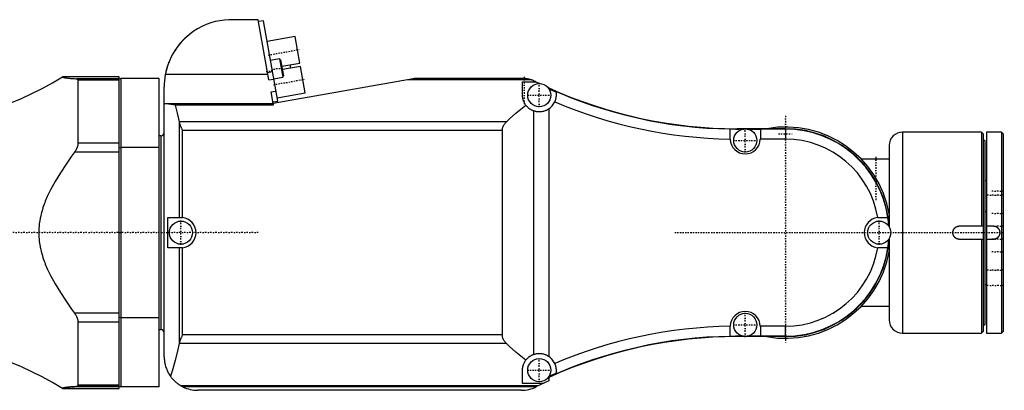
# Model space of a CAD drawing. Extents: x -216 to 565, y -1 to 791.
# Tile 4 of 4: x 271 to 565, y 673 to 784. Entities that reach past the tile are written whole.
import ezdxf

# ---------------------------------------------------------------- set-up
doc = ezdxf.new("R2010")
doc.units = 0
doc.linetypes.add('CENTER', pattern=[1.5, 0.45, -0.5, 0.05, -0.5])
doc.layers.add('AM_0', color=7, linetype='CONTINUOUS')
doc.layers.add('AM_7', color=7, linetype='CENTER')

msp = doc.modelspace()

# ---------------------------------------------------------------- linework, layer by layer
at = {"layer": 'AM_0', "color": 7, "linetype": 'CONTINUOUS'}
for p, q in [((342.6, 783.5), (334.5, 783.5)), ((345.77, 765.54), (342.6, 783.5)), ((344.17, 783.2), (342.7, 782.94)), ((348.39, 759.25), (344.17, 783.2)), ((353.64, 778.46), (345.26, 776.98)), ((355.02, 770.58), (353.64, 778.46)), ((348.92, 771.79), (346.26, 771.32)), ((349.27, 771.54), (348.92, 771.79)), ((348.92, 771.79), (349.88, 766.37)), ((349.27, 771.54), (350.12, 766.72)), ((349.61, 769.62), (355.02, 770.58)), ((345.37, 767.78), (346.84, 768.04)), ((355.2, 769.59), (349.78, 768.64)), ((352.29, 769.08), (352.12, 770.06)), ((356.59, 761.71), (355.2, 769.59)), ((284.13, 766.49), (284.12, 766.48)), ((301, 766.48), (284.12, 766.48)), ((301, 766.49), (284.13, 766.49)), ((301, 765.88), (288.29, 765.88)), ((301, 765.48), (288.73, 765.48)), ((288.73, 765.48), (288.73, 746.65)), ((301, 673.51), (301, 766.49)), ((301.5, 766), (301, 765.74)), ((301.5, 766), (301.5, 674)), ((313, 766), (301.5, 766)), ((313, 674), (313, 766)), ((345.48, 767.18), (314.84, 767.18)), ((345.77, 765.54), (347.24, 765.8)), ((388.85, 765.88), (347.01, 758.5)), ((347.22, 765.9), (349.88, 766.37)), ((349.88, 766.37), (350.12, 766.72)), ((423.98, 765.59), (387.22, 765.59)), ((422.71, 765.88), (388.84, 765.88)), ((421.93, 765.97), (389.55, 765.97)), ((421.11, 766), (390.24, 766)), ((421.5, 765.01), (425.49, 765.01)), ((421.5, 761), (421.5, 765.01)), ((422.84, 765.86), (422.89, 765.85)), ((423.11, 765.81), (423.23, 765.78)), ((425.51, 765), (426.7, 764.44)), ((314.5, 683), (314.5, 763.5)), ((346.4, 761.95), (347.87, 762.21)), ((347.01, 758.5), (346.4, 761.95)), ((348.22, 760.24), (356.59, 761.71)), ((429.01, 763.37), (429.33, 763.22)), ((429.33, 763.22), (429.33, 762.97)), ((431.5, 761.93), (431.5, 761)), ((346.92, 758.99), (348.39, 759.25)), ((347, 758.56), (347, 758.03)), ((314.5, 758.5), (347, 758.5)), ((317.77, 758.03), (314.5, 758.5)), ((347, 758.03), (317.77, 758.03)), ((424.76, 756.31), (424.76, 683.69)), ((429.33, 756.88), (429.33, 683.12)), ((416.72, 753.09), (318.97, 753.09)), ((318.97, 753.09), (318.99, 752.99)), ((318.99, 752.99), (318.99, 724.5)), ((415.47, 750.51), (319.93, 750.51)), ((319.93, 724.48), (319.93, 750.51)), ((415.47, 689.49), (415.47, 750.51)), ((483.5, 747.92), (483.5, 750.92)), ((485.57, 751), (485.57, 750.91)), ((500, 751), (485.57, 751)), ((485.57, 750.91), (487.46, 750.91)), ((488.54, 750.91), (492.5, 750.91)), ((492.5, 750.91), (492.5, 747.9)), ((500, 750.9), (492.5, 750.9)), ((500, 751), (500, 747.9)), ((558.5, 750), (535, 750)), ((535, 750), (535, 690)), ((559, 749.5), (558.5, 750)), ((558.5, 750), (558.5, 722)), ((564.5, 750), (560, 750)), ((560, 750), (560, 690)), ((565, 749.5), (564.5, 750)), ((564.5, 750), (564.5, 690)), ((313.5, 748.87), (313, 748.87)), ((313.5, 748.87), (313.5, 691.13)), ((500, 747.9), (492.5, 747.9)), ((559, 749.5), (559, 690.5)), ((559.5, 747.5), (559, 747.5)), ((559.5, 747.5), (559.5, 692.5)), ((565, 749.5), (565, 690.5)), ((301, 743.96), (287.69, 743.96)), ((301, 746.65), (288.73, 746.65)), ((301, 745.31), (301.5, 745.38)), ((313, 745.38), (301.5, 745.38)), ((531, 746), (531, 721.71)), ((522.54, 742), (531, 742)), ((560, 735.5), (559.5, 735.5)), ((560, 726.5), (559.5, 726)), ((315.59, 724.5), (319.5, 724.5)), ((315.59, 715.5), (315.59, 724.5)), ((528, 724.5), (530.58, 724.5)), ((552, 722), (559, 722)), ((560, 722), (562, 722)), ((531, 718.29), (531, 694)), ((559, 718), (552, 718)), ((558.5, 718), (558.5, 690)), ((562, 718), (560, 718)), ((319.5, 715.5), (315.59, 715.5)), ((318.99, 715.5), (318.99, 687.01)), ((319.93, 689.49), (319.93, 715.52)), ((530.58, 715.5), (528, 715.5)), ((559.5, 704.5), (560, 704.5)), ((531, 698), (522.54, 698)), ((301, 696.04), (287.69, 696.04)), ((301.5, 694.62), (301, 694.69)), ((313, 694.62), (301.5, 694.62)), ((301, 693.35), (288.73, 693.35)), ((288.73, 693.35), (288.73, 674.52)), ((313, 691.13), (313.5, 691.13)), ((483.5, 689.08), (483.5, 692.08)), ((492.5, 692.1), (492.5, 689.09)), ((500, 692.1), (492.5, 692.1)), ((500, 689), (500, 692.1)), ((559, 692.5), (559.5, 692.5)), ((415.47, 689.49), (319.93, 689.49)), ((485.57, 689.09), (485.57, 689)), ((487.46, 689.09), (485.57, 689.09)), ((500, 689), (485.57, 689)), ((492.5, 689.09), (488.54, 689.09)), ((500, 689.1), (492.5, 689.1)), ((535, 690), (558.5, 690)), ((558.5, 690), (559, 690.5)), ((560, 690), (564.5, 690)), ((564.5, 690), (565, 690.5)), ((318.99, 687.01), (318.97, 686.91)), ((416.72, 686.91), (318.97, 686.91)), ((421.5, 674.99), (421.5, 679)), ((429.33, 677.03), (429.33, 675.78)), ((431.5, 679), (431.5, 678.07)), ((301, 673.52), (284.12, 673.52)), ((284.12, 673.52), (284.13, 673.51)), ((284.13, 673.51), (301, 673.51)), ((301, 674.12), (288.29, 674.12)), ((301, 674.52), (288.73, 674.52)), ((301, 674.26), (301.5, 674)), ((313, 674), (301.5, 674)), ((426.12, 674.29), (319.59, 674.29)), ((425.51, 674), (320.14, 674)), ((427.64, 674.99), (421.5, 674.99)), ((429.33, 675.78), (425.51, 674)), ((421.19, 673), (324.5, 673))]:
    msp.add_line(p, q, dxfattribs=at)
for points in [[(334.5, 783.5, 0), (333.83, 783.49, 0), (332.47, 783.4, 0), (331.11, 783.21, 0), (330.42, 783.08, 0), (329.74, 782.92, 0), (328.37, 782.54, 0), (327.02, 782.05, 0), (325.69, 781.46, 0), (324.39, 780.76, 0), (323.13, 779.95, 0), (322.51, 779.51, 0), (321.91, 779.04, 0), (320.75, 778.03, 0), (319.66, 776.91, 0), (318.64, 775.69, 0), (317.71, 774.36, 0), (316.87, 772.94, 0), (316.49, 772.19, 0), (316.13, 771.41, 0), (315.52, 769.79, 0), (315.03, 768.08, 0), (314.84, 767.18, 0)], [(319.5, 776.73, 0), (319.57, 776.81, 0), (319.71, 776.96, 0), (319.85, 777.12, 0), (319.93, 777.2, 0), (320, 777.27, 0), (320.15, 777.43, 0), (320.29, 777.58, 0), (320.44, 777.72, 0), (320.52, 777.8, 0), (320.55, 777.83, 0), (320.57, 777.85, 0), (320.58, 777.86, 0), (320.59, 777.87, 0), (320.62, 777.9, 0), (320.64, 777.92, 0), (320.66, 777.94, 0), (320.68, 777.96, 0), (320.71, 777.98, 0), (320.72, 777.99, 0), (320.73, 778, 0), (320.75, 778.02, 0), (320.77, 778.05, 0), (320.78, 778.06, 0), (320.79, 778.07, 0), (320.82, 778.09, 0), (320.84, 778.11, 0), (320.85, 778.12, 0), (320.86, 778.13, 0), (320.88, 778.15, 0), (320.9, 778.16, 0), (320.92, 778.18, 0), (320.94, 778.2, 0), (320.96, 778.22, 0), (320.97, 778.23, 0), (320.98, 778.24, 0), (321, 778.26, 0), (321.02, 778.27, 0), (321.04, 778.29, 0), (321.06, 778.31, 0), (321.08, 778.33, 0), (321.08, 778.33, 0), (321.09, 778.34, 0), (321.11, 778.36, 0), (321.13, 778.37, 0), (321.15, 778.39, 0), (321.17, 778.41, 0), (321.18, 778.42, 0), (321.19, 778.43, 0), (321.2, 778.44, 0), (321.22, 778.45, 0), (321.23, 778.47, 0), (321.25, 778.48, 0), (321.27, 778.5, 0), (321.28, 778.51, 0), (321.29, 778.52, 0), (321.3, 778.52, 0), (321.31, 778.53, 0), (321.32, 778.55, 0), (321.34, 778.56, 0), (321.35, 778.57, 0), (321.36, 778.58, 0), (321.37, 778.59, 0), (321.38, 778.59, 0), (321.39, 778.6, 0), (321.4, 778.61, 0), (321.4, 778.62, 0), (321.41, 778.62, 0), (321.42, 778.63, 0), (321.43, 778.64, 0), (321.43, 778.64, 0), (321.44, 778.65, 0), (321.45, 778.65, 0), (321.45, 778.66, 0), (321.46, 778.67, 0), (321.47, 778.67, 0), (321.47, 778.68, 0), (321.48, 778.68, 0), (321.48, 778.68, 0), (321.48, 778.68, 0), (321.49, 778.69, 0), (321.49, 778.69, 0), (321.49, 778.69, 0), (321.5, 778.7, 0), (321.5, 778.7, 0), (321.5, 778.7, 0), (321.5, 778.7, 0), (321.5, 778.7, 0), (321.5, 778.7, 0)], [(284.12, 766.48, 0), (284.11, 766.46, 0), (284.11, 766.43, 0), (284.14, 766.39, 0), (284.17, 766.38, 0), (284.21, 766.36, 0), (284.3, 766.33, 0), (284.44, 766.29, 0), (284.6, 766.26, 0), (284.8, 766.22, 0), (285.03, 766.19, 0), (285.15, 766.17, 0), (285.29, 766.15, 0), (285.57, 766.12, 0), (285.88, 766.09, 0), (286.21, 766.05, 0), (286.56, 766.02, 0), (286.93, 765.99, 0), (287.11, 765.97, 0), (287.31, 765.96, 0), (287.69, 765.93, 0), (288.09, 765.9, 0), (288.29, 765.88, 0)], [(288.29, 765.88, 0), (288.31, 765.88, 0), (288.36, 765.87, 0), (288.4, 765.87, 0), (288.42, 765.86, 0), (288.44, 765.86, 0), (288.48, 765.85, 0), (288.51, 765.83, 0), (288.55, 765.82, 0), (288.58, 765.8, 0), (288.6, 765.78, 0), (288.62, 765.77, 0), (288.63, 765.76, 0), (288.65, 765.73, 0), (288.67, 765.7, 0), (288.69, 765.68, 0), (288.7, 765.64, 0), (288.72, 765.61, 0), (288.72, 765.59, 0), (288.73, 765.58, 0), (288.73, 765.54, 0), (288.73, 765.5, 0), (288.73, 765.48, 0)], [(389.55, 765.97, 0), (389.53, 765.97, 0), (389.49, 765.96, 0), (389.45, 765.96, 0), (389.43, 765.96, 0), (389.41, 765.96, 0), (389.37, 765.95, 0), (389.33, 765.95, 0), (389.3, 765.94, 0), (389.26, 765.94, 0), (389.22, 765.93, 0), (389.2, 765.93, 0), (389.18, 765.93, 0), (389.14, 765.92, 0), (389.1, 765.92, 0), (388.97, 765.9, 0), (388.85, 765.88, 0)], [(421.48, 765.99, 0), (421.51, 765.99, 0), (421.56, 765.99, 0), (421.62, 765.99, 0), (421.65, 765.99, 0), (421.68, 765.99, 0), (421.74, 765.98, 0), (421.8, 765.98, 0), (421.86, 765.98, 0), (421.92, 765.97, 0), (421.97, 765.97, 0), (422, 765.96, 0), (422.03, 765.96, 0), (422.09, 765.96, 0), (422.15, 765.95, 0), (422.21, 765.94, 0), (422.27, 765.94, 0), (422.33, 765.93, 0), (422.36, 765.93, 0), (422.39, 765.92, 0), (422.44, 765.92, 0), (422.5, 765.91, 0), (422.53, 765.9, 0)], [(422.71, 765.88, 0), (422.58, 765.9, 0), (422.43, 765.92, 0), (422.39, 765.92, 0), (422.34, 765.93, 0), (422.32, 765.93, 0), (422.3, 765.93, 0), (422.25, 765.94, 0), (422.21, 765.94, 0), (422.17, 765.95, 0), (422.12, 765.95, 0), (422.08, 765.96, 0), (422.06, 765.96, 0), (422.04, 765.96, 0), (421.99, 765.96, 0), (421.95, 765.97, 0), (421.93, 765.97, 0)], [(423.98, 765.59, 0), (423.94, 765.6, 0), (423.86, 765.62, 0), (423.79, 765.65, 0), (423.75, 765.66, 0), (423.71, 765.67, 0), (423.63, 765.69, 0), (423.55, 765.71, 0), (423.48, 765.73, 0), (423.4, 765.74, 0), (423.33, 765.76, 0), (423.29, 765.77, 0), (423.25, 765.78, 0), (423.18, 765.79, 0), (423.11, 765.81, 0), (423.04, 765.82, 0), (422.97, 765.83, 0), (422.93, 765.84, 0), (422.92, 765.84, 0), (422.91, 765.84, 0), (422.9, 765.85, 0), (422.9, 765.85, 0), (422.89, 765.85, 0), (422.87, 765.85, 0), (422.87, 765.85, 0), (422.86, 765.85, 0), (422.85, 765.85, 0), (422.84, 765.86, 0), (422.84, 765.86, 0), (422.83, 765.86, 0), (422.82, 765.86, 0), (422.81, 765.86, 0), (422.8, 765.86, 0), (422.79, 765.86, 0), (422.78, 765.87, 0), (422.78, 765.87, 0), (422.77, 765.87, 0), (422.76, 765.87, 0), (422.76, 765.87, 0), (422.75, 765.87, 0), (422.74, 765.87, 0), (422.73, 765.87, 0), (422.73, 765.87, 0), (422.73, 765.88, 0), (422.72, 765.88, 0), (422.72, 765.88, 0), (422.72, 765.88, 0), (422.72, 765.88, 0), (422.71, 765.88, 0), (422.71, 765.88, 0), (422.71, 765.88, 0), (422.71, 765.88, 0), (422.71, 765.88, 0)], [(425.49, 765.01, 0), (425.26, 765.12, 0), (424.77, 765.32, 0), (424.47, 765.43, 0), (424.38, 765.46, 0), (424.29, 765.49, 0), (424.25, 765.51, 0), (424.2, 765.52, 0), (424.12, 765.55, 0), (424.03, 765.58, 0), (423.98, 765.59, 0)], [(422.46, 758.05, 0), (422.41, 758.12, 0), (422.31, 758.28, 0), (422.21, 758.43, 0), (422.16, 758.51, 0), (422.12, 758.59, 0), (422.03, 758.76, 0), (421.95, 758.92, 0), (421.88, 759.09, 0), (421.82, 759.25, 0), (421.76, 759.42, 0), (421.73, 759.51, 0), (421.7, 759.59, 0), (421.66, 759.76, 0), (421.62, 759.93, 0), (421.58, 760.1, 0), (421.55, 760.26, 0), (421.53, 760.43, 0), (421.52, 760.51, 0), (421.52, 760.6, 0), (421.51, 760.76, 0), (421.5, 760.92, 0), (421.5, 761, 0)], [(431.5, 761, 0), (431.5, 760.95, 0), (431.5, 760.85, 0), (431.49, 760.75, 0), (431.49, 760.7, 0), (431.49, 760.65, 0), (431.48, 760.55, 0), (431.47, 760.44, 0), (431.45, 760.33, 0), (431.44, 760.22, 0), (431.42, 760.11, 0), (431.41, 760.05, 0), (431.4, 759.99, 0), (431.37, 759.88, 0), (431.35, 759.77, 0), (431.31, 759.65, 0), (431.28, 759.54, 0), (431.24, 759.42, 0), (431.22, 759.36, 0), (431.2, 759.31, 0), (431.16, 759.19, 0), (431.12, 759.08, 0), (431.09, 759.03, 0)], [(317.77, 758.03, 0), (317.98, 757.23, 0), (318.39, 755.6, 0), (318.78, 753.94, 0), (318.97, 753.09, 0)], [(416.72, 753.09, 0), (417.62, 753.94, 0), (419.49, 755.61, 0), (421.45, 757.24, 0), (422.46, 758.05, 0)], [(424.76, 756.31, 0), (424.68, 756.34, 0), (424.53, 756.4, 0), (424.38, 756.47, 0), (424.31, 756.51, 0), (424.24, 756.54, 0), (424.09, 756.62, 0), (423.95, 756.7, 0), (423.81, 756.78, 0), (423.68, 756.87, 0), (423.55, 756.96, 0), (423.48, 757.01, 0), (423.42, 757.06, 0), (423.29, 757.16, 0), (423.17, 757.27, 0), (423.05, 757.38, 0), (422.94, 757.49, 0), (422.82, 757.61, 0), (422.77, 757.67, 0), (422.72, 757.73, 0), (422.61, 757.86, 0), (422.51, 757.98, 0), (422.46, 758.05, 0)], [(429.33, 756.88, 0), (429.21, 756.8, 0), (428.97, 756.65, 0), (428.73, 756.53, 0), (428.61, 756.47, 0), (428.49, 756.41, 0), (428.24, 756.31, 0), (427.98, 756.23, 0), (427.72, 756.15, 0), (427.45, 756.09, 0), (427.18, 756.05, 0), (427.04, 756.03, 0), (426.91, 756.02, 0), (426.64, 756, 0), (426.37, 756, 0), (426.11, 756.01, 0), (425.86, 756.04, 0), (425.62, 756.08, 0), (425.49, 756.1, 0), (425.37, 756.13, 0), (425.12, 756.19, 0), (424.88, 756.27, 0), (424.76, 756.31, 0)], [(318.99, 752.99, 0), (319.01, 752.92, 0), (319.04, 752.79, 0), (319.07, 752.66, 0), (319.09, 752.6, 0), (319.11, 752.53, 0), (319.15, 752.4, 0), (319.2, 752.27, 0), (319.25, 752.13, 0), (319.3, 751.99, 0), (319.36, 751.85, 0), (319.38, 751.78, 0), (319.41, 751.7, 0), (319.47, 751.56, 0), (319.53, 751.42, 0), (319.59, 751.27, 0), (319.66, 751.13, 0), (319.72, 750.99, 0), (319.75, 750.92, 0), (319.78, 750.85, 0), (319.84, 750.71, 0), (319.9, 750.58, 0), (319.93, 750.51, 0)], [(415.47, 750.51, 0), (415.47, 750.58, 0), (415.48, 750.73, 0), (415.49, 750.89, 0), (415.51, 750.96, 0), (415.52, 751.04, 0), (415.55, 751.19, 0), (415.59, 751.33, 0), (415.64, 751.48, 0), (415.69, 751.63, 0), (415.75, 751.78, 0), (415.79, 751.85, 0), (415.82, 751.92, 0), (415.9, 752.07, 0), (415.99, 752.21, 0), (416.08, 752.35, 0), (416.18, 752.49, 0), (416.29, 752.63, 0), (416.34, 752.7, 0), (416.4, 752.76, 0), (416.52, 752.9, 0), (416.65, 753.03, 0), (416.72, 753.09, 0)], [(500, 751, 0), (500.01, 751, 0), (500.04, 751, 0), (500.07, 751, 0), (500.08, 751, 0), (500.1, 751, 0), (500.12, 751, 0), (500.15, 751, 0), (500.18, 751, 0), (500.21, 751, 0), (500.24, 751, 0), (500.25, 751, 0), (500.27, 751, 0), (500.29, 751, 0), (500.32, 751, 0), (500.35, 751, 0), (500.38, 751, 0), (500.41, 751, 0), (500.42, 751, 0), (500.43, 751, 0), (500.46, 751, 0), (500.49, 751, 0), (500.5, 751, 0), (500.52, 751, 0), (500.55, 751, 0), (500.57, 750.99, 0), (500.59, 750.99, 0), (500.6, 750.99, 0), (500.63, 750.99, 0), (500.66, 750.99, 0), (500.68, 750.99, 0), (500.71, 750.99, 0), (500.74, 750.99, 0), (500.75, 750.99, 0), (500.76, 750.99, 0), (500.79, 750.99, 0), (500.82, 750.99, 0), (500.84, 750.99, 0), (500.87, 750.99, 0), (500.89, 750.99, 0), (500.91, 750.99, 0), (500.92, 750.99, 0), (500.95, 750.99, 0), (500.97, 750.98, 0), (501, 750.98, 0), (501.02, 750.98, 0), (501.04, 750.98, 0), (501.06, 750.98, 0), (501.07, 750.98, 0), (501.09, 750.98, 0), (501.12, 750.98, 0), (501.14, 750.98, 0), (501.16, 750.98, 0), (501.18, 750.98, 0), (501.19, 750.98, 0), (501.21, 750.98, 0), (501.23, 750.98, 0), (501.25, 750.97, 0), (501.27, 750.97, 0), (501.29, 750.97, 0), (501.31, 750.97, 0), (501.32, 750.97, 0), (501.33, 750.97, 0), (501.35, 750.97, 0), (501.37, 750.97, 0), (501.38, 750.97, 0), (501.39, 750.97, 0), (501.41, 750.97, 0), (501.43, 750.97, 0), (501.44, 750.97, 0), (501.45, 750.97, 0), (501.46, 750.97, 0), (501.48, 750.96, 0), (501.5, 750.96, 0), (501.52, 750.96, 0), (501.53, 750.96, 0), (501.54, 750.96, 0), (501.55, 750.96, 0), (501.57, 750.96, 0), (501.58, 750.96, 0), (501.6, 750.96, 0), (501.62, 750.96, 0), (501.63, 750.96, 0), (501.64, 750.96, 0), (501.65, 750.96, 0), (501.66, 750.96, 0), (501.68, 750.95, 0), (501.69, 750.95, 0), (501.7, 750.95, 0), (501.72, 750.95, 0), (501.72, 750.95, 0), (501.73, 750.95, 0), (501.74, 750.95, 0), (501.75, 750.95, 0), (501.77, 750.95, 0), (501.78, 750.95, 0), (501.79, 750.95, 0), (501.79, 750.95, 0), (501.8, 750.95, 0), (501.81, 750.95, 0), (501.82, 750.95, 0), (501.83, 750.95, 0), (501.84, 750.95, 0), (501.85, 750.94, 0), (501.85, 750.94, 0), (501.86, 750.94, 0), (501.86, 750.94, 0), (501.87, 750.94, 0), (501.88, 750.94, 0), (501.88, 750.94, 0), (501.89, 750.94, 0), (501.89, 750.94, 0), (501.9, 750.94, 0), (501.9, 750.94, 0), (501.9, 750.94, 0), (501.91, 750.94, 0), (501.91, 750.94, 0), (501.92, 750.94, 0), (501.92, 750.94, 0), (501.92, 750.94, 0), (501.93, 750.94, 0), (501.93, 750.94, 0), (501.93, 750.94, 0), (501.93, 750.94, 0), (501.94, 750.94, 0), (501.94, 750.94, 0), (501.94, 750.94, 0), (501.94, 750.94, 0), (501.94, 750.94, 0), (501.94, 750.94, 0), (501.94, 750.94, 0)], [(287.69, 743.96, 0), (286.85, 742.78, 0), (285.19, 740.42, 0), (283.51, 737.87, 0), (282.69, 736.57, 0), (281.92, 735.28, 0), (280.54, 732.77, 0), (279.79, 731.23, 0), (279.59, 730.78, 0), (279.38, 730.32, 0), (279.29, 730.09, 0), (279.19, 729.86, 0), (279, 729.39, 0), (278.81, 728.92, 0), (278.64, 728.45, 0), (278.47, 727.97, 0), (278.3, 727.49, 0), (278.23, 727.25, 0), (278.15, 727.01, 0), (278.01, 726.53, 0), (277.87, 726.04, 0), (277.74, 725.55, 0), (277.63, 725.07, 0), (277.52, 724.58, 0), (277.47, 724.33, 0), (277.42, 724.09, 0), (277.34, 723.6, 0), (277.26, 723.11, 0), (277.2, 722.63, 0), (277.15, 722.14, 0), (277.11, 721.66, 0), (277.09, 721.42, 0), (277.08, 721.18, 0), (277.05, 720.71, 0), (277.04, 720.23, 0), (277.04, 720, 0), (277.04, 719.77, 0), (277.05, 719.29, 0), (277.08, 718.82, 0), (277.09, 718.58, 0), (277.11, 718.34, 0), (277.15, 717.86, 0), (277.2, 717.37, 0), (277.26, 716.89, 0), (277.34, 716.4, 0), (277.42, 715.91, 0), (277.47, 715.67, 0), (277.52, 715.42, 0), (277.63, 714.93, 0), (277.74, 714.45, 0), (277.87, 713.96, 0), (278.01, 713.47, 0), (278.15, 712.99, 0), (278.23, 712.75, 0), (278.3, 712.51, 0), (278.47, 712.03, 0), (278.64, 711.55, 0), (278.81, 711.08, 0), (279, 710.61, 0), (279.19, 710.14, 0), (279.29, 709.91, 0), (279.38, 709.68, 0), (279.59, 709.22, 0), (279.79, 708.77, 0), (280.54, 707.23, 0), (281.92, 704.72, 0), (282.69, 703.43, 0), (283.51, 702.13, 0), (285.19, 699.58, 0), (286.85, 697.22, 0), (287.69, 696.04, 0)], [(288.73, 746.65, 0), (288.73, 746.58, 0), (288.73, 746.43, 0), (288.71, 746.28, 0), (288.7, 746.21, 0), (288.69, 746.13, 0), (288.66, 745.98, 0), (288.62, 745.83, 0), (288.58, 745.67, 0), (288.53, 745.52, 0), (288.47, 745.36, 0), (288.44, 745.29, 0), (288.41, 745.21, 0), (288.35, 745.06, 0), (288.27, 744.91, 0), (288.2, 744.75, 0), (288.11, 744.61, 0), (288.03, 744.46, 0), (287.98, 744.39, 0), (287.94, 744.31, 0), (287.84, 744.17, 0), (287.74, 744.03, 0), (287.69, 743.96, 0)], [(319.5, 724.5, 0), (319.51, 724.5, 0), (319.53, 724.5, 0), (319.56, 724.5, 0), (319.57, 724.5, 0), (319.58, 724.5, 0), (319.6, 724.5, 0), (319.63, 724.5, 0), (319.65, 724.5, 0), (319.68, 724.5, 0), (319.7, 724.5, 0), (319.71, 724.49, 0), (319.73, 724.49, 0), (319.75, 724.49, 0), (319.77, 724.49, 0), (319.8, 724.49, 0), (319.82, 724.49, 0), (319.85, 724.49, 0), (319.86, 724.49, 0), (319.87, 724.48, 0), (319.9, 724.48, 0), (319.92, 724.48, 0), (319.93, 724.48, 0)], [(527.54, 724.48, 0), (527.62, 724.48, 0), (527.77, 724.49, 0), (527.92, 724.5, 0), (528, 724.5, 0)], [(550, 720, 0), (550, 720.01, 0), (550, 720.04, 0), (550, 720.07, 0), (550, 720.08, 0), (550, 720.1, 0), (550, 720.13, 0), (550.01, 720.16, 0), (550.01, 720.18, 0), (550.01, 720.21, 0), (550.01, 720.24, 0), (550.02, 720.26, 0), (550.02, 720.27, 0), (550.02, 720.3, 0), (550.03, 720.33, 0), (550.03, 720.36, 0), (550.04, 720.38, 0), (550.04, 720.41, 0), (550.05, 720.43, 0), (550.05, 720.44, 0), (550.06, 720.47, 0), (550.06, 720.5, 0), (550.07, 720.51, 0), (550.07, 720.53, 0), (550.08, 720.56, 0), (550.09, 720.58, 0), (550.09, 720.6, 0), (550.1, 720.61, 0), (550.11, 720.64, 0), (550.12, 720.67, 0), (550.13, 720.7, 0), (550.14, 720.72, 0), (550.15, 720.75, 0), (550.15, 720.77, 0), (550.16, 720.78, 0), (550.17, 720.81, 0), (550.18, 720.83, 0), (550.19, 720.86, 0), (550.21, 720.89, 0), (550.22, 720.91, 0), (550.23, 720.93, 0), (550.23, 720.94, 0), (550.25, 720.97, 0), (550.26, 720.99, 0), (550.28, 721.02, 0), (550.29, 721.04, 0), (550.31, 721.07, 0), (550.32, 721.08, 0), (550.32, 721.09, 0), (550.34, 721.12, 0), (550.36, 721.14, 0), (550.37, 721.16, 0), (550.39, 721.19, 0), (550.41, 721.21, 0), (550.42, 721.22, 0), (550.43, 721.23, 0), (550.44, 721.26, 0), (550.46, 721.28, 0), (550.48, 721.3, 0), (550.5, 721.32, 0), (550.52, 721.34, 0), (550.53, 721.35, 0), (550.54, 721.36, 0), (550.56, 721.38, 0), (550.58, 721.4, 0), (550.59, 721.41, 0), (550.6, 721.42, 0), (550.62, 721.44, 0), (550.64, 721.46, 0), (550.65, 721.47, 0), (550.66, 721.48, 0), (550.68, 721.5, 0), (550.7, 721.52, 0), (550.72, 721.54, 0), (550.74, 721.56, 0), (550.77, 721.57, 0), (550.78, 721.58, 0), (550.79, 721.59, 0), (550.81, 721.61, 0), (550.84, 721.63, 0), (550.86, 721.64, 0), (550.88, 721.66, 0), (550.91, 721.68, 0), (550.92, 721.68, 0), (550.93, 721.69, 0), (550.96, 721.71, 0), (550.98, 721.72, 0), (551.01, 721.74, 0), (551.03, 721.75, 0), (551.06, 721.77, 0), (551.07, 721.77, 0), (551.09, 721.78, 0), (551.11, 721.79, 0), (551.14, 721.81, 0), (551.17, 721.82, 0), (551.19, 721.83, 0), (551.22, 721.84, 0), (551.23, 721.85, 0), (551.25, 721.85, 0), (551.28, 721.86, 0), (551.3, 721.87, 0), (551.33, 721.88, 0), (551.36, 721.89, 0), (551.39, 721.9, 0), (551.4, 721.91, 0), (551.42, 721.91, 0), (551.44, 721.92, 0), (551.47, 721.93, 0), (551.49, 721.93, 0), (551.5, 721.94, 0), (551.53, 721.94, 0), (551.56, 721.95, 0), (551.57, 721.95, 0), (551.59, 721.96, 0), (551.62, 721.96, 0), (551.64, 721.97, 0), (551.67, 721.97, 0), (551.7, 721.98, 0), (551.73, 721.98, 0), (551.74, 721.98, 0), (551.76, 721.99, 0), (551.79, 721.99, 0), (551.82, 721.99, 0), (551.84, 721.99, 0), (551.87, 722, 0), (551.9, 722, 0), (551.92, 722, 0), (551.93, 722, 0), (551.96, 722, 0), (551.99, 722, 0), (552, 722, 0)], [(562, 722, 0), (562.03, 722, 0), (562.08, 722, 0), (562.14, 722, 0), (562.17, 721.99, 0), (562.2, 721.99, 0), (562.26, 721.98, 0), (562.31, 721.98, 0), (562.37, 721.97, 0), (562.43, 721.95, 0), (562.48, 721.94, 0), (562.51, 721.93, 0), (562.54, 721.93, 0), (562.6, 721.91, 0), (562.65, 721.89, 0), (562.71, 721.87, 0), (562.77, 721.85, 0), (562.82, 721.82, 0), (562.85, 721.81, 0), (562.87, 721.8, 0), (562.93, 721.77, 0), (562.98, 721.74, 0), (563, 721.73, 0), (563.03, 721.71, 0), (563.08, 721.68, 0), (563.13, 721.65, 0), (563.15, 721.63, 0), (563.18, 721.62, 0), (563.22, 721.58, 0), (563.27, 721.55, 0), (563.31, 721.51, 0), (563.35, 721.47, 0), (563.39, 721.43, 0), (563.41, 721.41, 0), (563.43, 721.39, 0), (563.47, 721.35, 0), (563.51, 721.31, 0), (563.55, 721.27, 0), (563.58, 721.22, 0), (563.62, 721.18, 0), (563.63, 721.15, 0), (563.65, 721.13, 0), (563.68, 721.08, 0), (563.71, 721.03, 0), (563.74, 720.98, 0), (563.77, 720.93, 0), (563.8, 720.87, 0), (563.81, 720.85, 0), (563.82, 720.82, 0), (563.85, 720.77, 0), (563.87, 720.71, 0), (563.89, 720.65, 0), (563.91, 720.6, 0), (563.93, 720.54, 0), (563.93, 720.51, 0), (563.94, 720.48, 0), (563.95, 720.43, 0), (563.97, 720.37, 0), (563.98, 720.31, 0), (563.98, 720.26, 0), (563.99, 720.2, 0), (563.99, 720.17, 0), (564, 720.14, 0), (564, 720.08, 0), (564, 720.03, 0), (564, 720, 0), (564, 719.97, 0), (564, 719.92, 0), (564, 719.86, 0), (563.99, 719.83, 0), (563.99, 719.8, 0), (563.98, 719.74, 0), (563.98, 719.69, 0), (563.97, 719.63, 0), (563.95, 719.57, 0), (563.94, 719.52, 0), (563.93, 719.49, 0), (563.93, 719.46, 0), (563.91, 719.4, 0), (563.89, 719.35, 0), (563.87, 719.29, 0), (563.85, 719.23, 0), (563.82, 719.18, 0), (563.81, 719.15, 0), (563.8, 719.13, 0), (563.77, 719.07, 0), (563.74, 719.02, 0), (563.71, 718.97, 0), (563.68, 718.92, 0), (563.65, 718.87, 0), (563.63, 718.85, 0), (563.62, 718.82, 0), (563.58, 718.78, 0), (563.55, 718.73, 0), (563.51, 718.69, 0), (563.47, 718.65, 0), (563.43, 718.61, 0), (563.41, 718.59, 0), (563.39, 718.57, 0), (563.35, 718.53, 0), (563.31, 718.49, 0), (563.27, 718.45, 0), (563.22, 718.42, 0), (563.18, 718.38, 0), (563.15, 718.37, 0), (563.13, 718.35, 0), (563.08, 718.32, 0), (563.03, 718.29, 0), (563, 718.27, 0), (562.98, 718.26, 0), (562.93, 718.23, 0), (562.87, 718.2, 0), (562.85, 718.19, 0), (562.82, 718.18, 0), (562.77, 718.15, 0), (562.71, 718.13, 0), (562.65, 718.11, 0), (562.6, 718.09, 0), (562.54, 718.07, 0), (562.51, 718.07, 0), (562.48, 718.06, 0), (562.43, 718.05, 0), (562.37, 718.03, 0), (562.31, 718.02, 0), (562.26, 718.02, 0), (562.2, 718.01, 0), (562.17, 718.01, 0), (562.14, 718, 0), (562.08, 718, 0), (562.03, 718, 0), (562, 718, 0)], [(552, 718, 0), (551.99, 718, 0), (551.96, 718, 0), (551.93, 718, 0), (551.92, 718, 0), (551.9, 718, 0), (551.87, 718, 0), (551.84, 718.01, 0), (551.82, 718.01, 0), (551.79, 718.01, 0), (551.76, 718.01, 0), (551.74, 718.02, 0), (551.73, 718.02, 0), (551.7, 718.02, 0), (551.67, 718.03, 0), (551.64, 718.03, 0), (551.62, 718.04, 0), (551.59, 718.04, 0), (551.57, 718.05, 0), (551.56, 718.05, 0), (551.53, 718.06, 0), (551.5, 718.06, 0), (551.49, 718.07, 0), (551.47, 718.07, 0), (551.44, 718.08, 0), (551.42, 718.09, 0), (551.4, 718.09, 0), (551.39, 718.1, 0), (551.36, 718.11, 0), (551.33, 718.12, 0), (551.3, 718.13, 0), (551.28, 718.14, 0), (551.25, 718.15, 0), (551.23, 718.15, 0), (551.22, 718.16, 0), (551.19, 718.17, 0), (551.17, 718.18, 0), (551.14, 718.19, 0), (551.11, 718.21, 0), (551.09, 718.22, 0), (551.07, 718.23, 0), (551.06, 718.23, 0), (551.03, 718.25, 0), (551.01, 718.26, 0), (550.98, 718.28, 0), (550.96, 718.29, 0), (550.93, 718.31, 0), (550.92, 718.32, 0), (550.91, 718.32, 0), (550.88, 718.34, 0), (550.86, 718.36, 0), (550.84, 718.37, 0), (550.81, 718.39, 0), (550.79, 718.41, 0), (550.78, 718.42, 0), (550.77, 718.43, 0), (550.74, 718.44, 0), (550.72, 718.46, 0), (550.7, 718.48, 0), (550.68, 718.5, 0), (550.66, 718.52, 0), (550.65, 718.53, 0), (550.64, 718.54, 0), (550.62, 718.56, 0), (550.6, 718.58, 0), (550.59, 718.59, 0), (550.58, 718.6, 0), (550.56, 718.62, 0), (550.54, 718.64, 0), (550.53, 718.65, 0), (550.52, 718.66, 0), (550.5, 718.68, 0), (550.48, 718.7, 0), (550.46, 718.72, 0), (550.44, 718.74, 0), (550.43, 718.77, 0), (550.42, 718.78, 0), (550.41, 718.79, 0), (550.39, 718.81, 0), (550.37, 718.84, 0), (550.36, 718.86, 0), (550.34, 718.88, 0), (550.32, 718.91, 0), (550.32, 718.92, 0), (550.31, 718.93, 0), (550.29, 718.96, 0), (550.28, 718.98, 0), (550.26, 719.01, 0), (550.25, 719.03, 0), (550.23, 719.06, 0), (550.23, 719.07, 0), (550.22, 719.09, 0), (550.21, 719.11, 0), (550.19, 719.14, 0), (550.18, 719.17, 0), (550.17, 719.19, 0), (550.16, 719.22, 0), (550.15, 719.23, 0), (550.15, 719.25, 0), (550.14, 719.28, 0), (550.13, 719.3, 0), (550.12, 719.33, 0), (550.11, 719.36, 0), (550.1, 719.39, 0), (550.09, 719.4, 0), (550.09, 719.42, 0), (550.08, 719.44, 0), (550.07, 719.47, 0), (550.07, 719.49, 0), (550.06, 719.5, 0), (550.06, 719.53, 0), (550.05, 719.56, 0), (550.05, 719.57, 0), (550.04, 719.59, 0), (550.04, 719.62, 0), (550.03, 719.64, 0), (550.03, 719.67, 0), (550.02, 719.7, 0), (550.02, 719.73, 0), (550.02, 719.74, 0), (550.01, 719.76, 0), (550.01, 719.79, 0), (550.01, 719.82, 0), (550.01, 719.84, 0), (550, 719.87, 0), (550, 719.9, 0), (550, 719.92, 0), (550, 719.93, 0), (550, 719.96, 0), (550, 719.99, 0), (550, 720, 0)], [(319.93, 715.52, 0), (319.92, 715.52, 0), (319.9, 715.52, 0), (319.87, 715.52, 0), (319.86, 715.51, 0), (319.85, 715.51, 0), (319.82, 715.51, 0), (319.8, 715.51, 0), (319.77, 715.51, 0), (319.75, 715.51, 0), (319.73, 715.51, 0), (319.71, 715.51, 0), (319.7, 715.5, 0), (319.68, 715.5, 0), (319.65, 715.5, 0), (319.63, 715.5, 0), (319.6, 715.5, 0), (319.58, 715.5, 0), (319.57, 715.5, 0), (319.56, 715.5, 0), (319.53, 715.5, 0), (319.51, 715.5, 0), (319.5, 715.5, 0)], [(528, 715.5, 0), (527.92, 715.5, 0), (527.77, 715.51, 0), (527.62, 715.52, 0), (527.54, 715.52, 0)], [(287.69, 696.04, 0), (287.74, 695.97, 0), (287.84, 695.83, 0), (287.94, 695.69, 0), (287.98, 695.62, 0), (288.03, 695.54, 0), (288.11, 695.4, 0), (288.19, 695.25, 0), (288.27, 695.1, 0), (288.34, 694.95, 0), (288.41, 694.79, 0), (288.44, 694.72, 0), (288.47, 694.64, 0), (288.53, 694.48, 0), (288.58, 694.33, 0), (288.62, 694.18, 0), (288.66, 694.02, 0), (288.69, 693.87, 0), (288.7, 693.79, 0), (288.71, 693.72, 0), (288.73, 693.57, 0), (288.73, 693.42, 0), (288.73, 693.35, 0)], [(319.93, 689.49, 0), (319.9, 689.42, 0), (319.84, 689.29, 0), (319.78, 689.15, 0), (319.75, 689.08, 0), (319.72, 689.01, 0), (319.66, 688.87, 0), (319.59, 688.73, 0), (319.53, 688.58, 0), (319.47, 688.44, 0), (319.41, 688.3, 0), (319.38, 688.22, 0), (319.36, 688.15, 0), (319.3, 688.01, 0), (319.25, 687.87, 0), (319.2, 687.73, 0), (319.15, 687.6, 0), (319.11, 687.47, 0), (319.09, 687.4, 0), (319.07, 687.34, 0), (319.04, 687.21, 0), (319.01, 687.08, 0), (318.99, 687.01, 0)], [(416.72, 686.91, 0), (416.65, 686.97, 0), (416.52, 687.1, 0), (416.4, 687.24, 0), (416.34, 687.3, 0), (416.29, 687.37, 0), (416.18, 687.51, 0), (416.08, 687.65, 0), (415.99, 687.79, 0), (415.9, 687.93, 0), (415.82, 688.08, 0), (415.79, 688.15, 0), (415.75, 688.22, 0), (415.69, 688.37, 0), (415.64, 688.52, 0), (415.59, 688.67, 0), (415.55, 688.81, 0), (415.52, 688.96, 0), (415.51, 689.04, 0), (415.49, 689.11, 0), (415.48, 689.27, 0), (415.47, 689.42, 0), (415.47, 689.49, 0)], [(318.97, 686.91, 0), (318.58, 685.2, 0), (317.74, 681.88, 0), (316.83, 678.72, 0), (316.35, 677.2, 0)], [(422.46, 681.95, 0), (421.45, 682.76, 0), (419.49, 684.39, 0), (417.62, 686.06, 0), (416.72, 686.91, 0)], [(314.5, 683, 0), (314.5, 682.97, 0), (314.5, 682.91, 0), (314.5, 682.86, 0), (314.5, 682.83, 0), (314.5, 682.8, 0), (314.5, 682.74, 0), (314.5, 682.69, 0), (314.51, 682.63, 0), (314.51, 682.57, 0), (314.51, 682.51, 0), (314.51, 682.48, 0), (314.51, 682.46, 0), (314.52, 682.4, 0), (314.52, 682.34, 0), (314.53, 682.28, 0), (314.53, 682.23, 0), (314.53, 682.17, 0), (314.54, 682.14, 0), (314.54, 682.11, 0), (314.54, 682.06, 0), (314.55, 682, 0), (314.55, 681.97, 0), (314.56, 681.94, 0), (314.56, 681.89, 0), (314.57, 681.83, 0), (314.57, 681.8, 0), (314.58, 681.77, 0), (314.58, 681.72, 0), (314.59, 681.66, 0), (314.6, 681.6, 0), (314.61, 681.55, 0), (314.61, 681.49, 0), (314.62, 681.46, 0), (314.62, 681.43, 0), (314.63, 681.38, 0), (314.64, 681.32, 0), (314.65, 681.26, 0), (314.66, 681.21, 0), (314.67, 681.15, 0), (314.68, 681.12, 0), (314.68, 681.09, 0), (314.69, 681.04, 0), (314.71, 680.98, 0), (314.72, 680.93, 0), (314.73, 680.87, 0), (314.74, 680.81, 0), (314.75, 680.79, 0), (314.75, 680.76, 0), (314.77, 680.7, 0), (314.78, 680.65, 0), (314.83, 680.45, 0), (314.92, 680.12, 0), (314.97, 679.96, 0), (315.03, 679.79, 0), (315.14, 679.47, 0), (315.27, 679.15, 0), (315.41, 678.84, 0), (315.56, 678.53, 0), (315.71, 678.22, 0), (315.8, 678.07, 0), (315.88, 677.92, 0), (316.06, 677.63, 0), (316.25, 677.34, 0), (316.35, 677.2, 0)], [(422.46, 681.95, 0), (422.51, 682.02, 0), (422.61, 682.14, 0), (422.72, 682.27, 0), (422.77, 682.33, 0), (422.82, 682.39, 0), (422.94, 682.51, 0), (423.05, 682.62, 0), (423.17, 682.73, 0), (423.29, 682.84, 0), (423.42, 682.94, 0), (423.48, 682.99, 0), (423.55, 683.04, 0), (423.68, 683.13, 0), (423.81, 683.22, 0), (423.95, 683.3, 0), (424.09, 683.38, 0), (424.24, 683.46, 0), (424.31, 683.49, 0), (424.38, 683.53, 0), (424.53, 683.6, 0), (424.68, 683.66, 0), (424.76, 683.69, 0)], [(424.76, 683.69, 0), (424.88, 683.73, 0), (425.12, 683.81, 0), (425.37, 683.87, 0), (425.49, 683.9, 0), (425.62, 683.92, 0), (425.86, 683.96, 0), (426.11, 683.99, 0), (426.37, 684, 0), (426.64, 684, 0), (426.91, 683.98, 0), (427.04, 683.97, 0), (427.18, 683.95, 0), (427.45, 683.91, 0), (427.72, 683.85, 0), (427.98, 683.77, 0), (428.24, 683.69, 0), (428.49, 683.59, 0), (428.61, 683.53, 0), (428.73, 683.47, 0), (428.97, 683.35, 0), (429.21, 683.2, 0), (429.33, 683.12, 0)], [(421.5, 679, 0), (421.5, 679.08, 0), (421.51, 679.24, 0), (421.52, 679.4, 0), (421.52, 679.49, 0), (421.53, 679.57, 0), (421.55, 679.74, 0), (421.58, 679.9, 0), (421.62, 680.07, 0), (421.66, 680.24, 0), (421.7, 680.41, 0), (421.73, 680.49, 0), (421.76, 680.58, 0), (421.82, 680.75, 0), (421.88, 680.91, 0), (421.95, 681.08, 0), (422.03, 681.24, 0), (422.12, 681.41, 0), (422.16, 681.49, 0), (422.21, 681.57, 0), (422.31, 681.72, 0), (422.41, 681.88, 0), (422.46, 681.95, 0)], [(431.09, 680.97, 0), (431.12, 680.92, 0), (431.16, 680.8, 0), (431.21, 680.69, 0), (431.23, 680.63, 0), (431.24, 680.58, 0), (431.28, 680.46, 0), (431.31, 680.35, 0), (431.35, 680.23, 0), (431.37, 680.12, 0), (431.4, 680, 0), (431.41, 679.95, 0), (431.42, 679.89, 0), (431.44, 679.78, 0), (431.45, 679.67, 0), (431.47, 679.56, 0), (431.48, 679.45, 0), (431.49, 679.35, 0), (431.49, 679.3, 0), (431.49, 679.25, 0), (431.5, 679.15, 0), (431.5, 679.05, 0), (431.5, 679, 0)], [(316.35, 677.2, 0), (316.42, 677.11, 0), (316.56, 676.92, 0), (316.71, 676.73, 0), (316.78, 676.64, 0), (316.86, 676.55, 0), (317.02, 676.37, 0), (317.18, 676.19, 0), (317.35, 676.01, 0), (317.52, 675.84, 0), (317.69, 675.67, 0), (317.78, 675.59, 0), (317.87, 675.51, 0), (318.06, 675.35, 0), (318.25, 675.19, 0), (318.45, 675.04, 0), (318.64, 674.89, 0), (318.85, 674.75, 0), (318.95, 674.68, 0), (319.06, 674.61, 0), (319.27, 674.48, 0), (319.48, 674.35, 0), (319.59, 674.29, 0)], [(288.29, 674.12, 0), (288.09, 674.1, 0), (287.69, 674.07, 0), (287.31, 674.04, 0), (287.11, 674.03, 0), (286.93, 674.01, 0), (286.56, 673.98, 0), (286.21, 673.95, 0), (285.88, 673.91, 0), (285.57, 673.88, 0), (285.29, 673.85, 0), (285.15, 673.83, 0), (285.03, 673.81, 0), (284.8, 673.78, 0), (284.6, 673.74, 0), (284.44, 673.71, 0), (284.3, 673.67, 0), (284.21, 673.64, 0), (284.17, 673.62, 0), (284.14, 673.61, 0), (284.11, 673.57, 0), (284.11, 673.54, 0), (284.12, 673.52, 0)], [(288.73, 674.52, 0), (288.73, 674.5, 0), (288.73, 674.46, 0), (288.73, 674.42, 0), (288.72, 674.41, 0), (288.72, 674.39, 0), (288.7, 674.36, 0), (288.69, 674.32, 0), (288.67, 674.3, 0), (288.65, 674.27, 0), (288.63, 674.24, 0), (288.62, 674.23, 0), (288.6, 674.22, 0), (288.58, 674.2, 0), (288.55, 674.18, 0), (288.51, 674.17, 0), (288.48, 674.15, 0), (288.44, 674.14, 0), (288.42, 674.14, 0), (288.4, 674.13, 0), (288.36, 674.13, 0), (288.31, 674.12, 0), (288.29, 674.12, 0)], [(319.59, 674.29, 0), (319.62, 674.27, 0), (319.66, 674.25, 0), (319.7, 674.23, 0), (319.72, 674.22, 0), (319.74, 674.21, 0), (319.78, 674.18, 0), (319.82, 674.16, 0), (319.86, 674.14, 0), (319.9, 674.12, 0), (319.94, 674.1, 0), (319.96, 674.09, 0), (319.97, 674.08, 0), (320.01, 674.07, 0), (320.02, 674.06, 0), (320.03, 674.06, 0), (320.03, 674.05, 0), (320.04, 674.05, 0), (320.04, 674.05, 0), (320.04, 674.05, 0), (320.05, 674.05, 0), (320.05, 674.04, 0), (320.06, 674.04, 0), (320.06, 674.04, 0), (320.06, 674.04, 0), (320.07, 674.04, 0), (320.07, 674.03, 0), (320.07, 674.03, 0), (320.08, 674.03, 0), (320.08, 674.03, 0), (320.09, 674.03, 0), (320.09, 674.03, 0), (320.09, 674.03, 0), (320.09, 674.02, 0), (320.1, 674.02, 0), (320.1, 674.02, 0), (320.1, 674.02, 0), (320.11, 674.02, 0), (320.11, 674.02, 0), (320.11, 674.02, 0), (320.11, 674.01, 0), (320.12, 674.01, 0), (320.12, 674.01, 0), (320.12, 674.01, 0), (320.12, 674.01, 0), (320.12, 674.01, 0), (320.12, 674.01, 0), (320.12, 674.01, 0), (320.13, 674.01, 0), (320.13, 674.01, 0), (320.13, 674.01, 0), (320.13, 674, 0), (320.13, 674, 0), (320.13, 674, 0), (320.14, 674, 0), (320.14, 674, 0), (320.14, 674, 0), (320.14, 674, 0), (320.14, 674, 0), (320.14, 674, 0), (320.14, 674, 0), (320.14, 674, 0), (320.14, 674, 0), (320.14, 674, 0), (320.14, 674, 0)]]:
    msp.add_polyline3d(points, dxfattribs=at)
for centre in [(426.5, 761), (488, 747.5), (319.5, 720), (528, 720), (488, 692.5), (426.5, 679)]:
    msp.add_circle(centre, 3.45, dxfattribs=at)
for centre, radius, start, end in [((334.5, 763.5), 20, 138.5904, 180), ((230.8, 853), 101.63, 239.984, 301.6525), ((390.24, 758), 8, 90, 94.9635), ((421.15, 756), 10, 85.5546, 90.2345), ((421.15, 756), 10, 64.157, 65.6246), ((485.57, 886.89), 135.89, 245.5522, 270), ((485.57, 886.89), 135.99, 245.5712, 269.1278), ((485.57, 886.89), 136.16, 245.6399, 246.6021), ((426.5, 761), 5, 304.4718, 336.7383), ((485.57, 886.89), 138.99, 246.9237, 269.1469), ((313.5, 749.87), 1, 270, 0), ((485.57, 886.89), 135.98, 269.1278, 270), ((500, 720), 31.5, 10.2222, 100.2222), ((500, 720), 31, 3.3137, 90), ((500, 720), 30.9, 8.3736, 90), ((535, 746), 4, 90, 180), ((488, 748), 4.5, 181.0237, 358.7801), ((500, 720), 27.9, 9.2319, 90), ((319.5, 720), 4.5, 275.5066, 84.4934), ((528, 720), 4.5, 95.8319, 264.1681), ((500, 720), 30.91, 3.6179, 8.3718), ((500, 720), 31, 270, 356.6863), ((500, 720), 30.91, 351.6282, 356.3821), ((500, 720), 27.9, 270, 350.7681), ((500, 720), 30.9, 270, 351.6264), ((500, 720), 31.5, 259.7778, 349.7778), ((488, 692), 4.5, 1.2199, 178.9763), ((535, 694), 4, 180, 270), ((313.5, 690.13), 1, 0, 90), ((485.57, 553.11), 138.99, 90.8531, 113.0763), ((230.8, 587), 101.63, 58.3475, 120.016), ((485.57, 553.11), 135.99, 90.8722, 114.4288), ((485.57, 553.11), 135.89, 90, 114.4478), ((485.57, 553.11), 135.98, 90, 90.8722), ((426.5, 679), 5, 23.2617, 55.5282), ((423.51, 682.9), 8.5, 313.2509, 315.2713), ((485.57, 553.11), 136.16, 113.3979, 114.3601), ((324.5, 683), 10, 244.1581, 270), ((421.15, 683), 10, 270.2345, 295.843)]:
    msp.add_arc(centre, radius, start, end, dxfattribs=at)
at = {"layer": 'AM_7', "color": 4, "linetype": 'CENTER'}
for p, q in [((345.54, 772.97), (354.75, 774.59)), ((346.89, 768.33), (344.72, 767.95)), ((349.84, 769.16), (346.59, 768.58)), ((347.1, 764.1), (356.31, 765.73)), ((422, 766.51), (422, 757.56)), ((426.5, 757.38), (426.5, 764.62)), ((422.88, 761), (430.12, 761)), ((500, 754.85), (500, 686.93)), ((488, 743.88), (488, 751.12)), ((484.38, 747.5), (491.62, 747.5)), ((497.9, 749.5), (502.1, 749.5)), ((527, 742.59), (527, 729.68)), ((565.16, 732.35), (561.64, 732.35)), ((565.25, 731.14), (559.75, 731.14)), ((565.16, 731.14), (561.64, 731.14)), ((319.5, 716.38), (319.5, 723.62)), ((528, 716.38), (528, 723.62)), ((565.16, 725.68), (561.64, 725.68)), ((565.16, 721.95), (561.64, 721.95)), ((342.59, 720), (48.76, 720)), ((466.92, 720), (565.35, 720)), ((565.16, 718.05), (561.64, 718.05)), ((565.16, 714.32), (561.64, 714.32)), ((565.25, 708.86), (559.75, 708.86)), ((565.16, 708.86), (561.64, 708.86)), ((565.23, 704.25), (560.27, 704.25)), ((488, 688.88), (488, 696.12)), ((484.38, 692.5), (491.62, 692.5)), ((426.5, 675.38), (426.5, 682.62)), ((422.88, 679), (430.12, 679))]:
    msp.add_line(p, q, dxfattribs=at)

doc.saveas('drawing.dxf')
